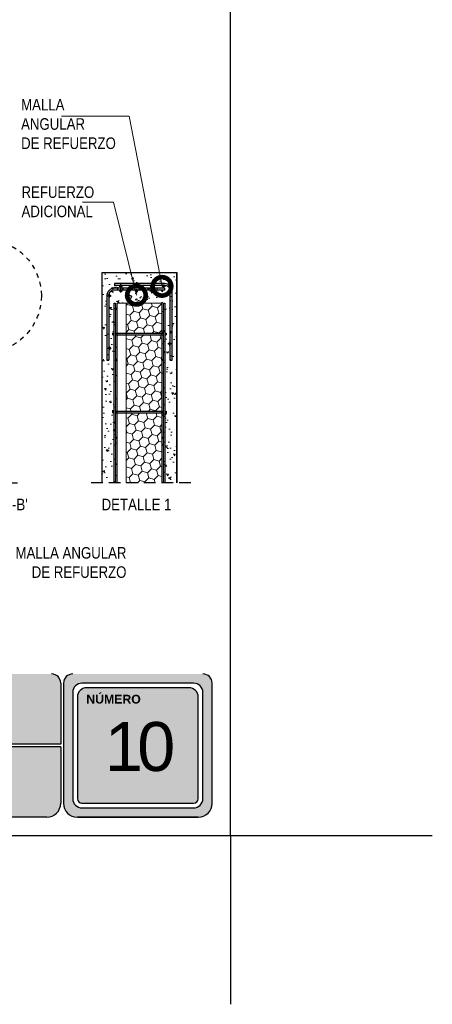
# Model space of a CAD drawing. Header units: millimetres. Extents: x 0 to 30, y 0 to 35.5.
# Tile 3 of 4: x 21 to 30, y 0 to 21.3. Entities that reach past the tile are written whole.
import ezdxf

# ---------------------------------------------------------------- set-up
doc = ezdxf.new("R2010")
doc.units = ezdxf.units.MM
doc.linetypes.add('CONTINUA', pattern=[0])
doc.linetypes.add('DASHED2', pattern=[9.525, 6.35, -3.175])
for name, color, linetype, lineweight in [('CONSTRUPANEL', 170, 'Continuous', 20), ('hatch', 252, 'Continuous', 0), ('LAMINA ACCESORIOS', 1, 'Continuous', 30), ('TEXTO', 7, 'DASHED2', 0), ('TEXTO CUADRO DATOS', 251, 'Continuous', 0)]:
    doc.layers.add(name, color=color, linetype=linetype, lineweight=lineweight)
doc.styles.add('Erika', font='techl___.ttf', dxfattribs={"height": 0.25})
doc.styles.get("Standard").update_dxf_attribs({"font": 'arial.ttf'})
doc.dimstyles.new('Erika', dxfattribs={"dimtxt": 0.25, "dimasz": 0.8, "dimexe": 0.5, "dimexo": 0.5, "dimgap": 0, "dimtad": 0, "dimlfac": 0.1, "dimzin": 1, "dimdsep": 46, "dimtxsty": 'Erika', "dimblk": 'DOTSMALL', "dimcen": 2.5, "dimse1": 1, "dimse2": 1, "dimclrd": 252, "dimclre": 252, "dimclrt": 256, "dimadec": 0, "dimazin": 0, "dimtfac": 1, "dimtmove": 0, "dimatfit": 3, "dimldrblk": 'DOTSMALL', "dimfxl": 1, "dimlwd": 0, "dimlwe": 0, "dimarcsym": 0})

# ---------------------------------------------------------------- blocks, each defined once
blk = doc.blocks.new('_DotSmall')
at = {"color": 0, "linetype": 'ByBlock', "const_width": 0.5}
blk.add_lwpolyline([(-0.0625, 0, 1), (0.0625, 0, 1)], format="xyb", close=True, dxfattribs=at)

msp = doc.modelspace()

# ---------------------------------------------------------------- hatches: boundary and pattern name
at = {"true_color": 0xb3b3b3}
h = msp.add_hatch(color=253, dxfattribs=at)
h.paths.add_polyline_path([(22.169, 7.153, 0.414214), (21.969, 6.953), (21.969, 4.353, 0.414214), (22.269, 4.053), (24.888, 4.053, 0.414214), (25.188, 4.353), (25.188, 6.953, 0.414214), (24.988, 7.153)])
h.paths.add_polyline_path([(24.988, 6.753), (24.988, 4.453, -0.414214), (24.788, 4.253), (22.369, 4.253, -0.414214), (22.169, 4.453), (22.169, 6.753, -0.414214), (22.369, 6.953), (24.788, 6.953, -0.414214)], flags=16)
h.paths.add_polyline_path([(24.888, 6.653), (24.888, 4.453, -0.414214), (24.788, 4.353), (22.369, 4.353, -0.414214), (22.269, 4.453), (22.269, 6.653, -0.414214), (22.469, 6.853), (24.688, 6.853, -0.414214)], flags=0)
h.paths.add_polyline_path([(22.873, 6.559), (24.176, 6.559), (24.176, 4.303), (22.873, 4.303)], flags=8)
h.paths.add_polyline_path([(22.417, 8.338), (23.661, 8.338), (23.661, 8.047), (22.417, 8.047)], flags=9)
h = msp.add_hatch(color=253, dxfattribs=at)
h.paths.add_polyline_path([(18.558, 5.633), (18.558, 7.153), (15.267, 7.153), (15.267, 5.633)])
h.paths.add_polyline_path([(18.558, 5.573), (15.267, 5.573), (15.267, 4.053), (18.558, 4.053)])
h.paths.add_polyline_path([(18.618, 5.573), (18.618, 4.053), (21.609, 4.053, 0.414214), (21.909, 4.353), (21.909, 5.573)])
h.paths.add_polyline_path([(18.618, 7.153), (18.618, 5.633), (21.909, 5.633), (21.909, 6.953, 0.414214), (21.709, 7.153)])
at = {"layer": 'hatch'}
h = msp.add_hatch(dxfattribs=at)
h.set_pattern_fill('AR-CONC', color=256, scale=0.0025, angle=105)
h.set_pattern_definition([(155, (-4447.44654, -5906.715), (-0.07939222, 0.45025554), [0.047625, -0.523875]), (100, (-4447.44654, -5906.715), (-0.43856268, -0.208729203), [0.0381, -0.41910146]), (205.451445, (-4447.45316, -5906.67748), (-0.51795488, 0.24152634), [0.040475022, -0.445225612]), (151.1842, (-4447.5692, -5906.74787), (-0.07387662, 0.681809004), [0.0714375, -0.7858125]), (201.635558, (-4447.5754, -5906.69105), (-0.75109999, 0.41319048), [0.06071256, -0.66783902]), (96.184151, (-4447.5692, -5906.7479), (-0.75109999, 0.41319048), [0.05714992, -0.62864933]), (126, (-4447.55498, -5906.6783), (0.14884976, 0.432291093), [0.047625, -0.523875]), (71, (-4447.555, -5906.6783), (-0.484768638, 0.030062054), [0.0381, -0.4191]), (176.451445, (-4447.54257, -5906.6423), (-0.33591888, 0.462353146), [0.040475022, -0.445224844]), (142.5, (-4447.44654, -5906.715), (-0.206183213, -0.047252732), [0, -0.41402, 0, -0.42545, 0, -0.4206875]), (112.5, (-4447.44654, -5906.715), (-0.2851530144, 0.0965354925), [0, -0.24257, 0, -0.404495, 0, -0.1603375]), (72.5, (-4447.40989, -5906.85178), (-0.0738997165, 0.3311329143), [0, -0.15875, 0, -0.4953, 0, -0.657225]), (62.5, (-4447.39345, -5906.9131), (-0.157246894, 0.341252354), [0, -0.206375, 0, -0.32893, 0, -0.466725])])
h.paths.add_polyline_path([(22.805, 11.292), (23.129, 11.292), (23.129, 15.178), (24.101, 15.178), (24.101, 11.292), (24.425, 11.292), (24.425, 15.847), (22.805, 15.847)])
at = {"layer": 'hatch', "lineweight": 0}
h = msp.add_hatch(dxfattribs=at)
h.set_pattern_fill('HONEY', color=256, scale=0.0375, angle=105, style=0)
h.set_pattern_definition([(105, (-78.91376, -26.30054), (-0.14582116, 0.14582119), [0.1190625, -0.238125]), (225, (-78.91376, -26.30054), (-0.05337428, -0.19919543), [0.1190625, -0.238125]), (165, (-78.91376, -26.30054), (-0.19919544, -0.05337423), [-0.238125, 0.1190625])])
h.paths.add_polyline_path([(24.101, 14.531), (24.101, 15.178), (23.344, 15.178), (23.324, 15.157), (23.324, 14.531)])
h.paths.add_polyline_path([(23.324, 14.492), (23.324, 14.028, 0.01072), (23.547, 14.023, 0.026596), (24.101, 14.053), (24.101, 14.492)])
h.paths.add_polyline_path([(23.547, 14.023, -0.01072), (23.324, 14.028), (23.324, 12.846), (24.101, 12.846), (24.101, 14.053, -0.026596)])
h.paths.add_polyline_path([(23.324, 11.292), (24.101, 11.292), (24.101, 12.807), (23.324, 12.807)])

# ---------------------------------------------------------------- linework, layer by layer
at = {"linetype": 'CONTINUA'}
for p, q in [((22.805, 15.847), (24.425, 15.847)), ((22.805, 11.292), (22.805, 15.847)), ((22.805, 15.847), (24.425, 15.847)), ((22.805, 11.292), (22.805, 15.847)), ((22.805, 15.847), (23.318, 15.847)), ((24.425, 11.292), (24.425, 15.847)), ((24.425, 15.847), (24.425, 11.292))]:
    msp.add_line(p, q, dxfattribs=at)
at = {"linetype": 'DASHED2', "ltscale": 0.04}
for p, q in [((19.576, 11.292), (21.074, 11.292)), ((24.727, 11.292), (22.472, 11.292))]:
    msp.add_line(p, q, dxfattribs=at)
at = {"color": 253, "true_color": 0xb3b3b3}
for p, q in [((21.909, 6.953), (21.909, 5.633)), ((21.969, 6.953), (21.969, 4.353)), ((24.788, 6.953), (22.369, 6.953)), ((24.688, 6.853), (22.469, 6.853)), ((25.188, 4.353), (25.188, 6.953)), ((22.169, 6.753), (22.169, 4.453)), ((22.269, 6.653), (22.269, 4.453)), ((24.888, 4.453), (24.888, 6.653)), ((24.988, 4.453), (24.988, 6.753)), ((21.909, 5.633), (18.618, 5.633)), ((21.909, 5.573), (18.618, 5.573)), ((21.909, 5.573), (21.909, 4.353)), ((22.369, 4.353), (24.788, 4.353)), ((21.609, 4.053), (18.618, 4.053)), ((24.888, 4.053), (22.269, 4.053)), ((22.269, 4.053), (24.888, 4.053)), ((22.369, 4.253), (24.788, 4.253))]:
    msp.add_line(p, q, dxfattribs=at)
at = {"color": 254, "true_color": 0xe3e3e3}
for q in [(25.588, 0), (29.958, 3.653), (25.588, 0)]:
    msp.add_line((25.588, 3.653), q, dxfattribs=at)
msp.add_lwpolyline([(3.998, 3.653), (25.588, 3.653), (25.588, 31.593), (3.998, 31.593)], close=True, dxfattribs=at)
at = {"color": 253, "true_color": 0xb3b3b3}
for centre, radius, start, end in [((21.709, 6.953), 0.2, 0, 90), ((22.169, 6.953), 0.2, 90, 180), ((24.988, 6.953), 0.2, 0, 90), ((22.369, 6.753), 0.2, 90, 180), ((22.469, 6.653), 0.2, 90, 180), ((24.688, 6.653), 0.2, 0, 90), ((24.788, 6.753), 0.2, 0, 90), ((21.609, 4.353), 0.3, 270, 0), ((22.269, 4.353), 0.3, 180, 270), ((22.269, 4.353), 0.3, 180, 270), ((22.369, 4.453), 0.2, 180, 270), ((22.369, 4.453), 0.1, 180, 270), ((24.788, 4.453), 0.2, 270, 0), ((24.788, 4.453), 0.1, 270, 360), ((24.888, 4.353), 0.3, 270, 0), ((24.888, 4.353), 0.3, 270, 0)]:
    msp.add_arc(centre, radius, start, end, dxfattribs=at)
at = {"layer": 'CONSTRUPANEL', "linetype": 'CONTINUA'}
for p, q in [((23.129, 15.178), (24.101, 15.178)), ((23.129, 15.178), (23.129, 11.292)), ((23.324, 15.178), (23.324, 11.292)), ((24.101, 15.178), (24.101, 11.292))]:
    msp.add_line(p, q, dxfattribs=at)
at = {"layer": 'LAMINA ACCESORIOS'}
for p, q in [((23.073, 15.606), (23.073, 15.566)), ((23.211, 15.509), (23.211, 15.59)), ((23.554, 15.582), (23.554, 15.501)), ((23.879, 15.582), (23.879, 15.501)), ((24.139, 15.582), (24.139, 15.501)), ((22.968, 15.304), (22.968, 15.385)), ((23.248, 15.545), (23.175, 15.545)), ((23.248, 15.446), (23.175, 15.446)), ((23.211, 15.409), (23.211, 15.49)), ((23.59, 15.545), (23.518, 15.545)), ((23.59, 15.446), (23.518, 15.446)), ((23.554, 15.482), (23.554, 15.401)), ((23.915, 15.545), (23.843, 15.545)), ((23.915, 15.446), (23.843, 15.446)), ((23.879, 15.482), (23.879, 15.401)), ((24.176, 15.545), (24.103, 15.545)), ((24.158, 15.507), (24.158, 15.466)), ((24.299, 15.44), (24.226, 15.44)), ((24.263, 15.476), (24.263, 15.395)), ((22.931, 15.34), (23.004, 15.34)), ((24.299, 14.304), (24.226, 14.304)), ((24.263, 14.341), (24.263, 14.26)), ((22.931, 14.205), (23.004, 14.205)), ((22.968, 14.241), (22.968, 14.16)), ((22.907, 13.946), (22.948, 13.946)), ((24.283, 13.946), (24.323, 13.946))]:
    msp.add_line(p, q, dxfattribs=at)
at = {"layer": 'LAMINA ACCESORIOS', "linetype": 'CONTINUA'}
for p, q in [((23.064, 15.178), (23.097, 15.178)), ((24.134, 15.178), (24.166, 15.178)), ((23.039, 14.531), (23.064, 14.531)), ((23.039, 14.492), (23.039, 14.531)), ((23.097, 14.531), (24.134, 14.531)), ((24.166, 14.531), (24.192, 14.531)), ((24.192, 14.531), (24.192, 14.492)), ((23.039, 14.492), (23.064, 14.492)), ((23.097, 14.492), (24.134, 14.492)), ((24.166, 14.492), (24.192, 14.492)), ((23.039, 12.846), (23.064, 12.846)), ((23.039, 12.807), (23.039, 12.846)), ((23.039, 12.807), (23.064, 12.807)), ((23.097, 12.846), (24.134, 12.846)), ((23.097, 12.807), (24.134, 12.807)), ((24.166, 12.846), (24.192, 12.846)), ((24.166, 12.807), (24.192, 12.807)), ((24.192, 12.846), (24.192, 12.807))]:
    msp.add_line(p, q, dxfattribs=at)
at = {"layer": 'LAMINA ACCESORIOS'}
for points in [[(24.323, 13.946), (24.323, 15.441, 0.414214), (24.158, 15.606), (23.073, 15.606)], [(24.283, 13.946), (24.283, 15.441, 0.414214), (24.158, 15.566), (23.073, 15.566)], [(24.158, 15.507), (23.073, 15.507, 0.414214), (22.907, 15.341), (22.907, 13.946)], [(24.158, 15.466), (23.073, 15.466, 0.414214), (22.948, 15.341), (22.948, 13.946)]]:
    msp.add_lwpolyline(points, format="xyb", dxfattribs=at)
at = {"layer": 'LAMINA ACCESORIOS', "linetype": 'CONTINUA'}
for points in [[(23.064, 11.292), (23.064, 15.178)], [(23.097, 15.178), (23.097, 11.292)], [(24.134, 11.292), (24.134, 15.178)], [(24.166, 15.178), (24.166, 11.292)]]:
    msp.add_lwpolyline(points, dxfattribs=at)
for centre, radius in [((23.211, 15.545), 0.0203), ((23.554, 15.545), 0.0203), ((23.879, 15.545), 0.0203), ((24.139, 15.545), 0.0203), ((22.968, 15.34), 0.0203), ((23.211, 15.446), 0.0203), ((23.554, 15.446), 0.0203), ((23.879, 15.446), 0.0203), ((24.263, 15.44), 0.0203), ((24.263, 14.304), 0.0203), ((22.968, 14.205), 0.0203), ((23.113, 13.95), 0.0162), ((24.117, 13.95), 0.0162), ((23.113, 12.265), 0.0162), ((24.117, 12.265), 0.0162)]:
    msp.add_circle(centre, radius, dxfattribs=at)
at = {"layer": 'LAMINA ACCESORIOS'}
for centre in [(23.401, 15.316), (23.758, 15.316)]:
    msp.add_circle(centre, 0.0377, dxfattribs=at)
at = {"layer": 'TEXTO', "linetype": 'DASHED2', "lineweight": 30, "ltscale": 0.001}
msp.add_circle((20.263, 15.338), 1.227, dxfattribs=at)

# ---------------------------------------------------------------- texts
at = {"layer": 'TEXTO', "linetype": 'ByBlock', "lineweight": 0, "char_height": 0.25, "style": 'Erika'}
for s, insert, attachment_point in [('MALLA \\PANGULAR \\PDE REFUERZO', (21.051, 19.603), 1), ('REFUERZO \\PADICIONAL', (21.06, 17.71), 1), ("SECCIÓN B-B'", (19.279, 10.947), 1), ('DETALLE 1', (22.795, 10.947), 1), ('MALLA ANGULAR\\PDE REFUERZO', (23.333, 9.23), 9)]:
    msp.add_mtext(s, dxfattribs=dict(at, insert=insert, attachment_point=attachment_point))
at = {"layer": 'TEXTO CUADRO DATOS', "attachment_point": 1}
for s, insert, char_height, width in [('{\\fArial|b1|i0|c0|p34;NÚMERO}', (22.464, 6.702), 0.19, 0.00323), ('\\pi-0.54203;{\\T0.75;10}', (23.408, 6.112), 1.06042, 0.00457)]:
    msp.add_mtext(s, dxfattribs=dict(at, insert=insert, char_height=char_height, width=width))

# ---------------------------------------------------------------- leaders
at = {"layer": 'TEXTO', "linetype": 'ByBlock', "lineweight": 0}
for points in [[(24.103, 15.545), (23.393, 19.233), (21.924, 19.233)], [(23.549, 15.354), (23.055, 17.365), (22.382, 17.365)]]:
    msp.add_leader(points, dimstyle='Erika', override={"dimgap": 0, "dimtad": 0}, dxfattribs=at)

doc.saveas('drawing.dxf')
